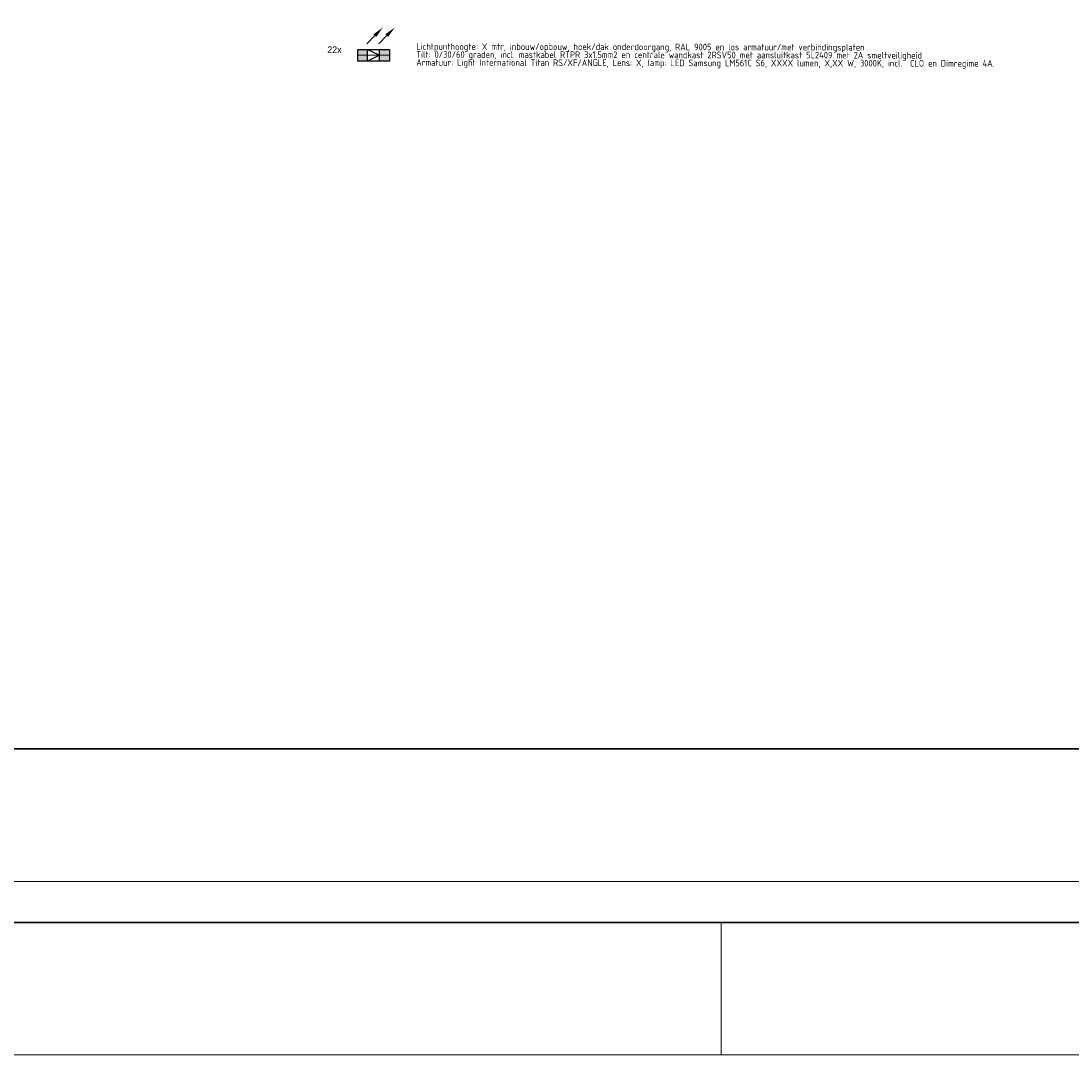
# Model space of a CAD drawing. Header units: millimetres. Extents: x -16321526 to -4431526, y 5084381 to 13484381.
# Tile 5 of 49: x -15459960 to -14667671, y 5084381 to 5864491. Entities that reach past the tile are written whole.
import ezdxf
from ezdxf.enums import TextEntityAlignment as Align

# ---------------------------------------------------------------- set-up
doc = ezdxf.new("R2010")
doc.units = ezdxf.units.MM
for name, color, linetype, lineweight in [('N-AR-Bouwterrein', 7, 'Continuous', 0), ('N-DI-Kadertekening', 7, 'Continuous', 30), ('N-WE-KL-ET_LS_OV_LICHTMAST_LSL-S', 90, 'Continuous', 35), ('N-WE-KL-ET_LS_OV_LSL-T18', 10, 'Continuous', 18), ('N-WE-KL-ET_LS_OV_LSL-T25', 10, 'Continuous', 25)]:
    doc.layers.add(name, color=color, linetype=linetype, lineweight=lineweight)
doc.layers.add('nieuw', color=3, linetype='Continuous')
doc.styles.add('ISO', font='isocp')
doc.styles.add('NLCS-ISO', font='txt')

# ---------------------------------------------------------------- blocks, each defined once
blk = doc.blocks.new('*U114')
at = {"layer": 'N-DI-Kadertekening', "lineweight": 0}
blk.add_line((-455.5, -410), (-455.5, -420), dxfattribs=at)
at = {"layer": 'N-DI-Kadertekening', "lineweight": 0, "flags": 128}
blk.add_lwpolyline([(594.5, 420), (594.5, -420), (-593.5, -420), (-593.5, 420), (594.5, 420)], close=True, dxfattribs=at)
at = {"layer": 'N-DI-Kadertekening', "lineweight": 30, "flags": 128}
blk.add_lwpolyline([(-583.5, 410), (584.5, 410), (584.5, -410), (-583.5, -410), (-583.5, 410)], close=True, dxfattribs=at)
blk = doc.blocks.new('KADERS_2012_A0')
at = {"layer": 'N-DI-Kadertekening', "lineweight": 0}
blk.add_blockref('*U114', (-584.5, 410), dxfattribs=at)
blk = doc.blocks.new('A4')
at = {"layer": 'N-DI-Kadertekening', "lineweight": 30}
blk.add_line((-277, 190), (-277, 0), dxfattribs=at)
at = {"layer": 'N-DI-Kadertekening', "lineweight": 0, "flags": 128}
blk.add_lwpolyline([(-287, -10), (10, -10), (10, 200), (-287, 200), (-287, -10)], close=True, dxfattribs=at)
blk = doc.blocks.new('KADERS_2012_A4')
at = {"layer": 'N-DI-Kadertekening', "lineweight": 0}
blk.add_blockref('A4', (0, 0), dxfattribs=at)
blk = doc.blocks.new('*U172')
at = {"layer": 'N-WE-KL-ET_LS_OV_LICHTMAST_LSL-S', "lineweight": 0}
h = blk.add_hatch(color=256, dxfattribs=at)
h.dxf.hatch_style = 1
h.paths.add_polyline_path([(-4.96, 0), (-11.87, 0), (-11.87, -4.37), (-4.96, -4.37)])
h.paths.add_polyline_path([(-4.96, 4.38), (-11.87, 4.38), (-11.87, 0), (-4.96, 0)])
h.paths.add_polyline_path([(11.88, 4.38), (4.01, 4.38), (4.01, 0), (11.88, 0)])
h.paths.add_polyline_path([(11.88, 0), (4.01, 0), (4.01, -4.37), (11.88, -4.37)])
at = {"layer": 'nieuw'}
h = blk.add_hatch(dxfattribs=at)
h.set_pattern_fill('ANGLE', color=256)
h.set_pattern_definition([(0, (-26.4425, -2.989), (0, 6.985), [5.08, -1.905]), (90, (-26.4425, -2.989), (-6.985, 4e-16), [5.08, -1.905])])
h.paths.add_polyline_path([(-19.01, 0.66), (-18.32, 0.07), (-18.16, 0.96)])
h.paths.add_polyline_path([(-20.66, 0.66), (-19.97, 0.07), (-19.81, 0.96)])
h = blk.add_hatch(dxfattribs=at)
h.set_pattern_fill('ANGLE', color=256)
h.set_pattern_definition([(0, (-23.4425, -2.114), (0, 6.985), [5.08, -1.905]), (90, (-23.4425, -2.114), (-6.985, 4e-16), [5.08, -1.905])])
h.paths.add_polyline_path([(-19.81, 0.96), (-20.66, 0.66), (-19.97, 0.07)])
h.paths.add_polyline_path([(-19.01, 0.66), (-18.32, 0.07), (-18.16, 0.96)])
at = {"layer": 'N-WE-KL-ET_LS_OV_LICHTMAST_LSL-S', "lineweight": 0}
blk.add_line((11.88, 0), (-11.87, 0), dxfattribs=at)
at = {"layer": 'N-WE-KL-ET_LS_OV_LICHTMAST_LSL-S', "lineweight": -3}
blk.add_line((4.01, 4.38), (4.01, -4.37), dxfattribs=at)
at = {"layer": 'N-WE-KL-ET_LS_OV_LICHTMAST_LSL-S', "linetype": 'ByBlock', "lineweight": -2}
for points in [[(0.88, 14.79), (-5.19, 8.64)], [(9.85, 14.79), (3.78, 8.64)]]:
    blk.add_lwpolyline(points, dxfattribs=at)
at = {"layer": 'N-WE-KL-ET_LS_OV_LICHTMAST_LSL-S', "lineweight": -3}
blk.add_lwpolyline([(-11.87, 4.38), (11.88, 4.38), (11.88, -4.37), (-11.87, -4.37)], close=True, dxfattribs=at)
blk.add_lwpolyline([(-4.96, 4.38), (-4.96, -4.37), (4.01, 0), (-4.96, 4.38), (-4.96, -4.37)], dxfattribs=at)
at = {"layer": 'N-WE-KL-ET_LS_OV_LICHTMAST_LSL-S'}
for points in [[(-0.14, 15.8), (6.95, 20.94), (1.91, 13.78)], [(-0.14, 15.8), (6.95, 20.94), (1.91, 13.78)], [(8.83, 15.8), (15.92, 20.94), (10.88, 13.78)], [(8.83, 15.8), (15.92, 20.94), (10.88, 13.78)]]:
    blk.add_solid(points, dxfattribs=at)
at = {"layer": 'nieuw', "style": 'NLCS-ISO'}
blk.add_attdef('MAST_CODE', (-38.34, 12.7), '', height=2.5, dxfattribs=at)
at = {"layer": 'nieuw', "linetype": 'ByBlock', "style": 'NLCS-ISO'}
blk.add_attdef('FASE-AANSLUITING', (-13.49, -13.28), '', height=1.8, dxfattribs=at)
at = {"layer": 'nieuw', "style": 'NLCS-ISO', "flags": 1}
for tag, p in [('WIJK', (46.54, -16.51)), ('KERN', (46.54, -13.11)), ('STRAAT', (46.54, -23.31)), ('BUURT', (46.54, -19.91)), ('EIGENAAR_INSTALLATIE', (46.54, -26.71)), ('BEHEERDER', (46.54, -30.11)), ('NETWERK', (46.54, -33.51)), ('SOORT_INSTALLATIE', (46.54, -36.91)), ('KAST_CODE', (46.54, -40.31)), ('GROEP_NUMMER', (46.46, -47.04)), ('KAST_NUMMER', (46.54, -43.72)), ('TYPE_AANSLUITING', (46.16, -57.01)), ('AFGEZEKERDE_WAARDE', (46.16, -64.58)), ('TYPE_AANSLUITBLOK', (46.16, -60.79)), ('ALG_ONDERGROND', (46.16, -68.36)), ('OV_MAST_MATERIAAL', (45.75, -95.96)), ('OV_MAST_KLEUR', (45.75, -99.34)), ('CONSERVERING', (45.75, -102.72)), ('LEVERANCIER', (45.75, -106.1)), ('PLAATSINGSDATUM', (45.75, -109.5)), ('INSPECTIEDATUM', (45.75, -112.9)), ('OBJECTEN_MAST', (45.67, -116.48)), ('OPMERKINGEN_inspectie', (45.75, -136.65)), ('FOTOS', (45.75, -133.25)), ('KLEUR_ARMATUUR', (45.33, -150.55)), ('LEVERANCIER_ARMATUUR', (45.67, -153.54)), ('OPMERKINGEN_armatuur', (45.8, -163.05))]:
    blk.add_attdef(tag, p, '', height=2, dxfattribs=at)
at = {"layer": 'nieuw', "linetype": 'ByBlock', "style": 'NLCS-ISO', "flags": 1}
for tag, p in [('MASTNUMMER', (56.36, -52.9)), ('LOCATIE_MASTNUMMER', (63.68, -49.54))]:
    blk.add_attdef(tag, text='', height=2, dxfattribs=at).set_placement(p, align=Align.MIDDLE)
for tag, p in [('TYPECODE', (46.16, -72.15)), ('OV_MAST_HOOGTE', (46.36, -79.04)), ('MAST_TEKENING', (46.35, -75.82)), ('UITHOUDER', (46.16, -82.42)), ('LENGTE_UITHOUDER', (46.16, -85.82)), ('VORM', (45.75, -92.58)), ('TILT', (45.75, -89.34)), ('OBJECT_1', (45.67, -119.88)), ('OBJECT_2', (45.67, -123.28)), ('OBJECT_3', (45.67, -126.68)), ('VERMOGEN_OBJECTEN', (45.67, -130.05)), ('TYPE_ARMATUUR', (45.58, -140.4)), ('LICHTPUNTHOOGTE', (45.41, -144.16)), ('PLAATSING_DATUM_ARMATUUR', (45.41, -147.56)), ('TYPE_VSA_DRIVER', (45.67, -156.53)), ('PLAATSING_JAAR_VSA', (45.67, -159.65)), ('TYPE_LAMP', (45.89, -166.6)), ('AANTAL_LAMP', (45.94, -169.99)), ('BRANDUREN_LAMP', (46.02, -173.54)), ('BRANDER_TYPE', (45.8, -183.86)), ('GEPLANDE_REMPLACE', (46.02, -180.22)), ('PLAATSING_JAAR_LAMP', (46.02, -176.88)), ('LICHTKLEUR_LAMP', (46.02, -186.75)), ('DIM_REGIME', (46.18, -190.67)), ('VERMOGEN_LAMP', (46.11, -194.36)), ('SYSTEEMVERMOGEN_LAMP', (46.07, -198.03)), ('MAX_VERMOGEN_LAMP', (46.19, -201.36))]:
    blk.add_attdef(tag, p, '', height=2, dxfattribs=at)

msp = doc.modelspace()

# ---------------------------------------------------------------- block references
at = {"layer": 'N-AR-Bouwterrein', "color": 7, "lineweight": 0, "xscale": 10000, "yscale": 10000, "zscale": 10000}
msp.add_blockref('KADERS_2012_A0', (-4531526, 5184381), dxfattribs=at)
at = {"layer": 'N-AR-Bouwterrein', "color": 7, "lineweight": 0, "xscale": 10000, "yscale": 10000, "zscale": 10000, "rotation": 90}
msp.add_blockref('KADERS_2012_A4', (-14138705, 8085372), dxfattribs=at)
at = {"layer": 'N-WE-KL-ET_LS_OV_LICHTMAST_LSL-S', "color": 0, "linetype": 'ByBlock', "lineweight": -2, "xscale": 1000, "yscale": 1000, "zscale": 1000}
msp.add_blockref('*U172', (-15193824, 5838684), dxfattribs=at)

# ---------------------------------------------------------------- texts
at = {"layer": 'N-WE-KL-ET_LS_OV_LSL-T18', "color": 0, "linetype": 'ByBlock', "lineweight": -2, "style": 'ISO'}
for s, p in [('Lichtpunthoogte: X mtr, inbouw/opbouw, hoek/dak onderdoorgang, RAL 9005 en los armatuur/met verbindingsplaten', (-15161718, 5842770, -993241)), ('Tilt: 0/30/60 graden, incl. mastkabel RTPR 3x1.5mm2 en centrale wandkast 2RSV50 met aansluitkast 5L2409 met 2A smeltveiligheid', (-15161728, 5836762, -993241)), ('Armatuur: Light International Titan RS/XF/ANGLE, Lens: X, lamp: LED Samsung LM561C S6, XXXX lumen, X,XX W, 3000K, incl.  CLO en Dimregime 4A.', (-15161738, 5830753, -993241))]:
    msp.add_text(s, height=5000, rotation=359.902696, dxfattribs=at).set_placement(p)
at = {"layer": 'N-WE-KL-ET_LS_OV_LSL-T25', "color": 0, "linetype": 'ByBlock', "lineweight": -2, "insert": (-15228825, 5845317, -95561), "char_height": 5000, "attachment_point": 1}
msp.add_mtext_dynamic_manual_height_columns('22x', width=20.76, gutter_width=40.9, heights=[3.2], dxfattribs=at)

doc.saveas('drawing.dxf')
